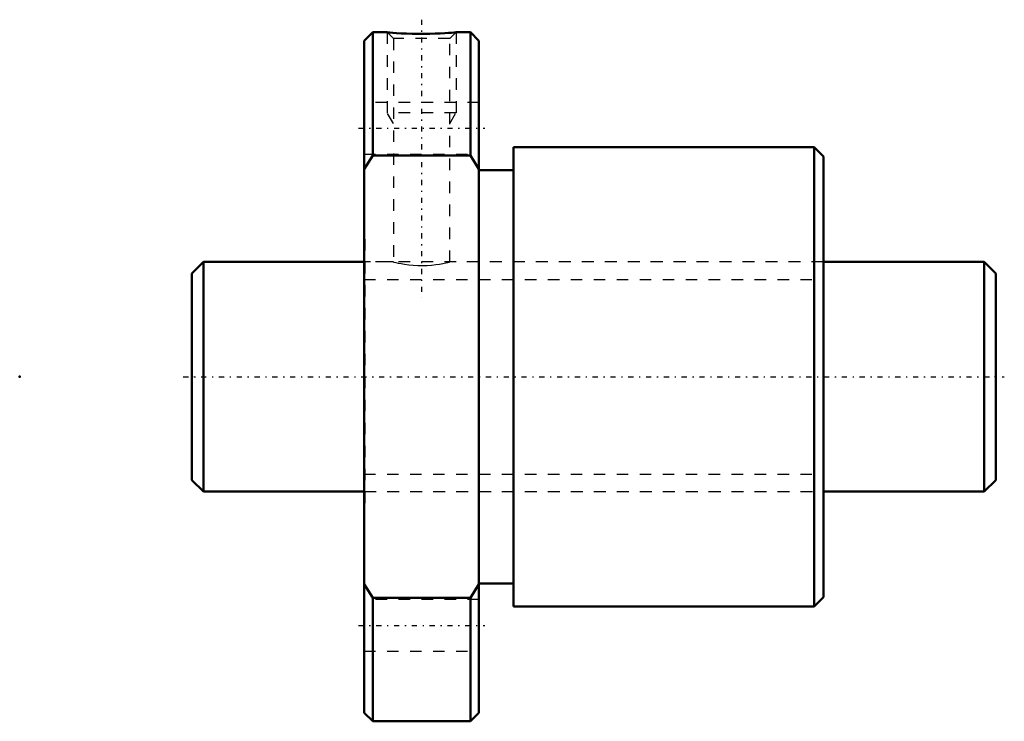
# Model space of a CAD drawing. Header units: millimetres. Extents: x -15 to 70.8, y -30 to 31.1.
import ezdxf

# ---------------------------------------------------------------- set-up
doc = ezdxf.new("R2010")
doc.units = ezdxf.units.MM
doc.linetypes.add('Center', pattern=[1.5, 0.45, -0.5, 0.05, -0.5])
doc.linetypes.add('Dashed', pattern=[2, 1, -1])
for name, color, linetype, lineweight in [('2d ConnectionPoints', 7, 'Continuous', 50), ('AM_0', 7, 'Continuous', 50), ('AM_5', 3, 'Continuous', 25), ('AM_7', 7, 'Center', 25), ('AM_9', 6, 'Dashed', 25)]:
    doc.layers.add(name, color=color, linetype=linetype, lineweight=lineweight)

# ---------------------------------------------------------------- blocks, each defined once
blk = doc.blocks.new('1_BTK_2005V_2_6ZZ_Nut_0_in_BTK2005V_2_6ZZ_70LC7T_000_0')
at = {"layer": 'AM_0'}
for p, q in [((15.75, 30), (15, 29.25)), ((15, 29.25), (15, -29.25)), ((17.009, 30), (15.75, 30)), ((15.75, 30), (15.75, 19.261)), ((24.25, 30), (22.993, 30)), ((25, 29.25), (24.25, 30)), ((24.25, 30), (24.25, 19.261)), ((25, 29.25), (25, -29.25)), ((54.2, 20), (28, 20)), ((28, 20), (28, -20)), ((55, 19.2), (54.2, 20)), ((54.2, 20), (54.2, -20)), ((15.75, 19.261), (15, 18.071)), ((24.25, 19.261), (15.75, 19.261)), ((25, 18.071), (24.25, 19.261)), ((55, 19.2), (55, -19.2)), ((28, 18), (25, 18)), ((25, -18), (28, -18)), ((15, -18.071), (15.75, -19.261)), ((24.25, -19.261), (25, -18.071)), ((15.75, -19.261), (24.25, -19.261)), ((15.75, -19.261), (15.75, -30)), ((24.25, -19.261), (24.25, -30)), ((54.2, -20), (55, -19.2)), ((28, -20), (54.2, -20)), ((15, -29.25), (15.75, -30)), ((15.75, -30), (24.25, -30)), ((24.25, -30), (25, -29.25))]:
    blk.add_line(p, q, dxfattribs=at)
blk.add_lwpolyline([(23, 30), (22.998, 30), (22.945, 29.995), (22.814, 29.984), (22.616, 29.967), (22.348, 29.947), (22.019, 29.925), (21.63, 29.904), (21.192, 29.885), (20.711, 29.871), (20.206, 29.864), (19.682, 29.865), (19.173, 29.874), (18.673, 29.89), (18.228, 29.911), (17.823, 29.935), (17.503, 29.958), (17.248, 29.978), (17.089, 29.992), (17.008, 29.999), (17, 30)], dxfattribs=at)
at = {"layer": 'AM_5', "linetype": 'Dashed'}
for p, q in [((17, 30), (17, 23)), ((23, 30), (23, 23)), ((23, 23), (17, 23)), ((17.541, 22.062), (17, 23)), ((22.458, 22.062), (23, 23))]:
    blk.add_line(p, q, dxfattribs=at)
at = {"layer": 'AM_7'}
for p, q in [((20, 31.1), (20, 6.9)), ((14.5, 21.651), (25.5, 21.651)), ((14.5, -21.651), (25.5, -21.651))]:
    blk.add_line(p, q, dxfattribs=at)
at = {"layer": 'AM_9'}
for p, q in [((17, 30), (17.541, 29.459)), ((17.541, 29.459), (17.541, 9.998)), ((22.458, 29.459), (17.541, 29.459)), ((22.458, 29.459), (23, 30)), ((22.458, 9.999), (22.458, 29.459)), ((25, 23.901), (15, 23.901)), ((15, 19.401), (25, 19.401)), ((15.05, 12), (15, 12)), ((15.05, 12), (15.05, -12)), ((55, 12), (54.95, 12)), ((54.95, 12), (54.95, -12)), ((17.55, 10), (15.05, 10)), ((54.95, 10), (22.453, 10)), ((15.05, -10), (54.95, -10)), ((15, -12), (15.05, -12)), ((54.95, -12), (55, -12)), ((25, -19.401), (15, -19.401)), ((15, -23.901), (25, -23.901))]:
    blk.add_line(p, q, dxfattribs=at)
blk.add_lwpolyline([(17.541, 10), (17.554, 9.997), (17.626, 9.98), (17.765, 9.948), (17.959, 9.906), (18.215, 9.856), (18.52, 9.805), (18.876, 9.758), (19.256, 9.722), (19.671, 9.699), (20.073, 9.693), (20.484, 9.705), (20.865, 9.732), (21.231, 9.771), (21.561, 9.818), (21.856, 9.869), (22.099, 9.918), (22.288, 9.959), (22.405, 9.987), (22.457, 10), (22.458, 10)], dxfattribs=at)
blk = doc.blocks.new('2_BTK_2005V_2_600_Shaft_0_in_BTK2005V_2_6ZZ_70LC7T_000_0')
at = {"layer": 'AM_0'}
for p, q in [((1, 10), (0, 9)), ((15, 10), (1, 10)), ((1, 10), (1, -10)), ((69, 10), (55, 10)), ((70, 9), (69, 10)), ((69, 10), (69, -10)), ((0, 9), (0, -9)), ((70, 9), (70, -9)), ((0, -9), (1, -10)), ((69, -10), (70, -9)), ((1, -10), (15, -10)), ((55, -10), (69, -10))]:
    blk.add_line(p, q, dxfattribs=at)
at = {"layer": 'AM_5', "linetype": 'Dashed'}
for p, q in [((15, 8.4665), (55, 8.4665)), ((15, -8.4665), (55, -8.4665))]:
    blk.add_line(p, q, dxfattribs=at)
at = {"layer": 'AM_7'}
blk.add_line((-0.75, 0), (70.75, 0), dxfattribs=at)
at = {"layer": 'AM_9'}
for p, q in [((55, 10), (15, 10)), ((15, -10), (55, -10))]:
    blk.add_line(p, q, dxfattribs=at)

msp = doc.modelspace()

# ---------------------------------------------------------------- linework, layer by layer
at = {"layer": '2d ConnectionPoints'}
for p in [(-15, 0), (0, 0), (70, 0)]:
    msp.add_point(p, dxfattribs=at)

# ---------------------------------------------------------------- block references
for name in ['1_BTK_2005V_2_6ZZ_Nut_0_in_BTK2005V_2_6ZZ_70LC7T_000_0', '2_BTK_2005V_2_600_Shaft_0_in_BTK2005V_2_6ZZ_70LC7T_000_0']:
    msp.add_blockref(name, (0, 0))

doc.saveas('drawing.dxf')
